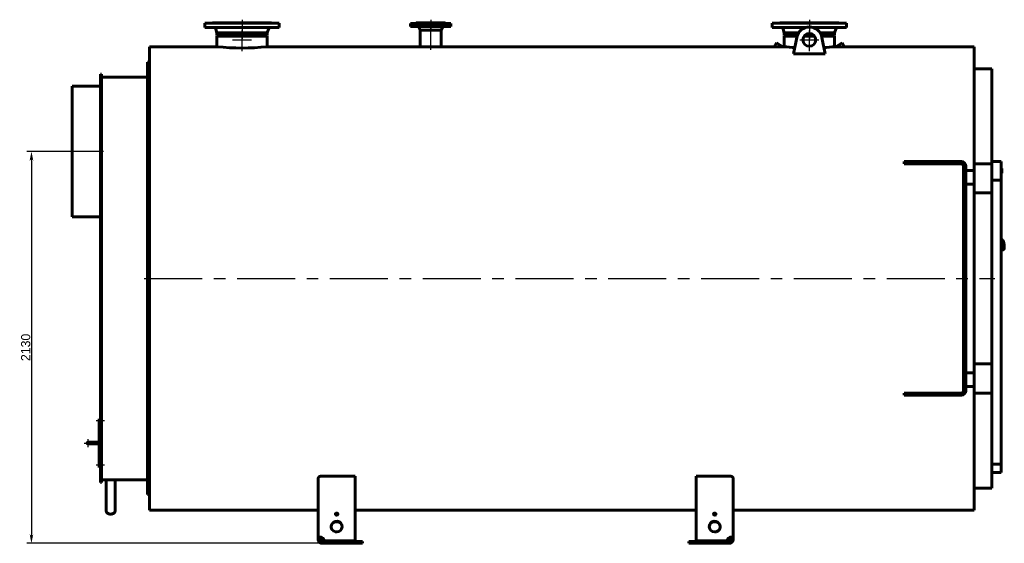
# Model space of a CAD drawing. Header units: millimetres. Extents: x 0 to 5540, y -201 to 841.
# Tile 3 of 6: x 1451 to 1987, y -142 to 143. Entities that reach past the tile are written whole.
import ezdxf

# ---------------------------------------------------------------- set-up
doc = ezdxf.new("R2010")
doc.units = ezdxf.units.MM
for name, pattern in [('CENTER_per1_scale0.029528', [1.5, 0.9375, -0.1875, 0.1875, -0.1875]), ('CENTER_per1_scale0.196850', [10, 6.25, -1.25, 1.25, -1.25]), ('CENTER_per1_scale0.228346', [11.6, 7.25, -1.45, 1.45, -1.45]), ('CENTER_per1_scale0.354331', [18, 11.25, -2.25, 2.25, -2.25]), ('CENTER_per1_scale0.452756', [23, 14.375, -2.875, 2.875, -2.875]), ('CENTER_per1_scale0.705818', [35.855556, 22.409723, -4.481945, 4.481945, -4.481945]), ('CENTER_per1_scale0.935039', [47.5, 29.6875, -5.9375, 5.9375, -5.9375]), ('CENTER_per2_scale0.634012', [32.207786, 20.129866, -4.025973, 4.025973, -4.025973]), ('CENTER_per2_scale0.688976', [35, 21.875, -4.375, 4.375, -4.375]), ('CENTER_per3_scale0.698024', [35.459637, 22.162273, -4.432455, 4.432455, -4.432455]), ('CENTER_per4_scale0.762795', [38.75, 24.21875, -4.84375, 4.84375, -4.84375]), ('CENTER_per5b_scale0.993986', [50.494505, 31.559066, -6.311813, 6.311813, -6.311813])]:
    doc.linetypes.add(name, pattern=pattern)
doc.styles.add('TextStyle_1', font='T-FLEX Type A.TTF', dxfattribs={"height": 5})
doc.dimstyles.new('DIM_ST_1', dxfattribs={"dimtxt": 5, "dimasz": 5, "dimexe": 2.5, "dimexo": 0, "dimtad": 1, "dimlfac": 10, "dimrnd": 0.01, "dimdsep": 46, "dimtxsty": 'TextStyle_1', "dimblk": 'Arrow_3_C7_Status', "dimcen": 0.09, "dimclrd": 7, "dimclre": 7, "dimclrt": 7, "dimazin": 0, "dimtfac": 1, "dimtdec": 0, "dimtmove": 0, "dimatfit": 0, "dimldrblk": 'NONE', "dimfxl": 1, "dimtvp": 1, "dimtolj": 1, "dimarcsym": 0})

# ---------------------------------------------------------------- blocks, each defined once
blk = doc.blocks.new('Arrow_3_C7_Status')
at = {"color": 7, "linetype": 'Continuous', "lineweight": 0}
blk.add_line((-1, 0), (-0.8, 0), dxfattribs=at)
at = {"color": 7}
blk.add_solid([(-1, -0.2), (0, 0), (-0.8, 0), (-1, 0.2)], dxfattribs=at)
blk = doc.blocks.new('*D7')
at = {"color": 7, "lineweight": -2}
for p, q in [((-253.64, 71.5), (-278.21, 71.5)), ((-275.71, 66.5), (-275.71, -136.5)), ((-116.34, -141.5), (-278.21, -141.5))]:
    blk.add_line(p, q, dxfattribs=at)
at = {"layer": 'Defpoints', "color": 0}
for p in [(-253.64, 71.5), (-275.71, -141.5), (-116.34, -141.5)]:
    blk.add_point(p, dxfattribs=at)
at = {"color": 7, "lineweight": -2, "xscale": 5, "yscale": 5, "zscale": 5}
for p, rotation in [((-275.71, 71.5), 89.99999999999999), ((-275.71, -141.5), 270)]:
    blk.add_blockref('Arrow_3_C7_Status', p, dxfattribs=dict(at, rotation=rotation))
at = {"color": 7, "insert": (-278.83, -35), "char_height": 5, "attachment_point": 5, "rotation": 90, "style": 'TextStyle_1'}
blk.add_mtext('\\A1;2130{\\H0.5x;\\S^ ;}', dxfattribs=at)
blk = doc.blocks.new('_None')
blk = doc.blocks.new('Проекция_1')
at = {"color": 7, "linetype": 'Continuous', "lineweight": 60}
for p, q in [((-181.387, 141.2), (-140.887, 141.2)), ((-181.387, 141.2), (-181.387, 138.9)), ((-177.137, 141.5), (-145.137, 141.5)), ((-177.137, 141.5), (-177.137, 141.35)), ((-145.137, 141.35), (-145.137, 141.5)), ((-140.887, 138.9), (-140.887, 141.2)), ((-68.5996, 141.1), (-69.437, 141.1)), ((-69.437, 141.1), (-69.437, 139.4)), ((-68.5996, 139.4), (-69.437, 139.4)), ((-47.437, 141.1), (-68.5996, 141.1)), ((-47.437, 139.4), (-68.5996, 139.4)), ((-66.487, 141.2), (-65.8742, 141.2)), ((-66.487, 141.2), (-66.487, 141.1)), ((-66.337, 141.5), (-65.7356, 141.5)), ((-66.337, 141.5), (-66.337, 141.35)), ((-65.8742, 141.2), (-50.387, 141.2)), ((-65.7356, 141.5), (-50.537, 141.5)), ((-50.537, 141.35), (-50.537, 141.5)), ((-50.387, 141.1), (-50.387, 141.2)), ((-47.437, 139.4), (-47.437, 141.1)), ((127.313, 141.2), (167.813, 141.2)), ((127.313, 141.2), (127.313, 138.9)), ((131.563, 141.5), (163.563, 141.5)), ((131.563, 141.5), (131.563, 141.35)), ((163.563, 141.35), (163.563, 141.5)), ((167.813, 138.9), (167.813, 141.2)), ((-181.387, 138.9), (-140.887, 138.9)), ((-175.4606, 138.0856), (-174.787, 136.1)), ((-174.787, 136.1), (-174.787, 134.5)), ((-174.787, 136.1), (-147.487, 136.1)), ((-174.787, 134.5), (-147.487, 134.5)), ((-147.487, 134.2), (-174.787, 134.2)), ((-174.787, 134.2), (-174.787, 128.5)), ((-147.487, 136.1), (-146.8133, 138.0856)), ((-147.487, 134.5), (-147.487, 136.1)), ((-147.487, 128.5), (-147.487, 134.2)), ((-64.7816, 139.0082), (-64.152, 137.5)), ((-64.152, 137.5), (-64.152, 136.3)), ((-64.152, 137.5), (-63.7169, 137.5)), ((-64.152, 136.3), (-64.152, 128.5)), ((-63.7169, 137.5), (-52.722, 137.5)), ((-52.722, 137.5), (-52.0923, 139.0082)), ((-52.722, 136.3), (-52.722, 137.5)), ((-52.722, 128.5), (-52.722, 136.3)), ((127.313, 138.9), (145.546, 138.9)), ((133.2394, 138.0856), (133.913, 136.1)), ((133.913, 136.1), (133.913, 134.5)), ((133.913, 136.1), (141.7522, 136.1)), ((133.913, 134.5), (140.9528, 134.5)), ((140.8558, 134.2), (133.913, 134.2)), ((133.913, 134.2), (133.913, 128.5)), ((147.563, 134.2), (144.6929, 134.2)), ((144.9276, 134.5), (150.1985, 134.5)), ((147.563, 134.2), (150.4332, 134.2)), ((149.5801, 138.9), (167.813, 138.9)), ((153.3739, 136.1), (161.213, 136.1)), ((154.1733, 134.5), (161.213, 134.5)), ((154.2703, 134.2), (161.213, 134.2)), ((161.213, 136.1), (161.8867, 138.0856)), ((161.213, 134.5), (161.213, 136.1)), ((161.213, 128.5), (161.213, 134.2)), ((128.9516, 129.3645), (128.4506, 128.4968)), ((129.6241, 130.5293), (128.9516, 129.3645)), ((133.1386, 128.5002), (129.6241, 130.5293)), ((138.937, 124.6776), (140.6965, 133.5575)), ((154.4295, 133.5575), (156.1891, 124.6776)), ((165.502, 130.5293), (161.9875, 128.5002)), ((165.502, 130.5293), (166.6755, 128.4968)), ((-211.537, 128.5), (-211.537, -123.5)), ((-174.7868, 128.5), (-211.537, 128.5)), ((-64.1514, 128.5), (-147.487, 128.5)), ((128.4524, 128.5), (-52.722, 128.5)), ((133.9135, 128.5), (133.1385, 128.5)), ((156.1891, 124.6776), (138.937, 124.6776)), ((161.9876, 128.5), (161.2128, 128.5)), ((237.163, 128.5), (166.6736, 128.5)), ((237.163, 128.5), (237.163, 61.25)), ((-212.637, 2.5), (-212.637, 120)), ((-211.537, 120), (-212.637, 120)), ((-238.137, 100.6433), (-238.137, 113.5)), ((-237.637, 113.5), (-238.137, 113.5)), ((-237.637, 100.6433), (-237.637, 113.5)), ((246.863, 116.5), (237.163, 116.5)), ((246.863, 116.5), (246.863, 2.5)), ((-212.637, 112), (-237.637, 112)), ((-253.637, 107), (-238.137, 107)), ((-253.637, 107), (-253.637, 36)), ((-238.137, 100.6433), (-238.137, 100.0642)), ((-238.137, 95.0642), (-238.137, 100.0642)), ((-238.137, 100.0642), (-237.637, 100.0642)), ((-237.637, 100.6433), (-237.637, 100.0642)), ((-237.637, 95.0642), (-237.637, 100.0642)), ((-238.137, 91.1501), (-238.137, 95.0642)), ((-238.137, 87.329), (-238.137, 91.1501)), ((-237.637, 91.1501), (-237.637, 95.0642)), ((-237.637, 91.1501), (-237.637, 87.329)), ((-238.137, 87.329), (-238.137, -108.5)), ((-237.637, 87.329), (-237.637, -108.5)), ((199.063, 66), (200.313, 66)), ((199.063, 64.8), (199.063, 66)), ((200.313, 64.8), (199.063, 64.8)), ((224.6829, 66), (200.313, 66)), ((224.6829, 64.8), (200.313, 64.8)), ((224.6829, 66), (225.9329, 66)), ((225.9329, 64.8), (224.6829, 64.8)), ((230.263, 66), (225.9329, 66)), ((230.263, 64.8), (225.9329, 64.8)), ((237.163, 64.8223), (246.663, 64.8223)), ((237.163, 64.8), (246.663, 64.8)), ((246.663, 64.8223), (246.663, 64.8)), ((251.863, 66), (246.863, 66)), ((246.863, 66), (246.863, 56)), ((251.863, 56), (251.863, 66)), ((231.463, 63.6), (231.463, -58.6)), ((232.663, 63.6), (232.663, -58.6)), ((232.663, 61.25), (237.163, 61.25)), ((237.163, 53.75), (237.163, 61.25)), ((252.283, 62.2715), (251.863, 62.2715)), ((252.283, 59.7712), (251.863, 59.7712)), ((251.863, 59.7653), (252.283, 59.7653)), ((252.283, 59.7712), (252.283, 62.2715)), ((252.283, 62.2669), (252.283, 62.2669)), ((252.283, 59.7679), (252.283, 59.7695)), ((252.283, 59.7657), (252.283, 59.7679)), ((237.163, 53.75), (232.663, 53.75)), ((237.163, 53.75), (237.163, -48.75)), ((246.863, 56), (251.863, 56)), ((251.863, -98.4307), (251.863, 56)), ((237.163, 49.0106), (246.663, 49.0106)), ((246.663, 49), (237.163, 49)), ((246.663, 49.0106), (246.663, 49)), ((-253.637, 36), (-238.137, 36)), ((252.3377, 23.5348), (251.863, 23.4712)), ((253.2117, 20.9742), (251.863, 20.7935)), ((251.863, 20.4474), (253.2558, 20.634)), ((251.863, 17.9221), (253.0681, 18.0835)), ((253.2355, 20.9752), (253.2166, 20.9746)), ((253.2261, 20.975), (253.2383, 20.9753)), ((253.2693, 20.6377), (253.2905, 20.6463)), ((253.3001, 20.9325), (253.3154, 20.817)), ((253.3154, 20.817), (253.3296, 20.7014)), ((253.3324, 20.9364), (253.3476, 20.8219)), ((253.3476, 20.8219), (253.3617, 20.7074)), ((-212.637, -115), (-212.637, 2.5)), ((246.863, 2.5), (246.863, -111.5)), ((246.663, -44), (237.163, -44)), ((237.163, -44.0106), (246.663, -44.0106)), ((246.663, -44.0106), (246.663, -44)), ((232.663, -48.75), (237.163, -48.75)), ((237.163, -56.25), (237.163, -48.75)), ((237.163, -56.25), (232.663, -56.25)), ((237.163, -56.25), (237.163, -123.5)), ((199.063, -59.8), (200.313, -59.8)), ((199.063, -61), (199.063, -59.8)), ((200.313, -61), (199.063, -61)), ((200.313, -59.8), (224.6829, -59.8)), ((200.313, -61), (224.6829, -61)), ((224.6829, -59.8), (225.9329, -59.8)), ((225.9329, -61), (224.6829, -61)), ((230.263, -59.8), (225.9329, -59.8)), ((230.263, -61), (225.9329, -61)), ((237.163, -59.8), (246.663, -59.8)), ((237.163, -59.8223), (246.663, -59.8223)), ((246.663, -59.8223), (246.663, -59.8)), ((-238.837, -74.75), (-238.837, -73.75)), ((-238.837, -73.75), (-238.337, -73.75)), ((-238.837, -74.75), (-238.837, -99.25)), ((-238.337, -73.75), (-238.337, -74.75)), ((-238.137, -74.5), (-238.337, -74.5)), ((-238.337, -99.25), (-238.337, -74.75)), ((-238.337, -75.5), (-238.137, -75.5)), ((-243.587, -86.5), (-244.837, -86.5)), ((-244.837, -87.5), (-243.587, -87.5)), ((-238.837, -86.5), (-243.587, -86.5)), ((-238.837, -86.5), (-243.587, -86.5)), ((-243.587, -87.5), (-238.837, -87.5)), ((-238.837, -100.25), (-238.837, -99.25)), ((-238.337, -100.25), (-238.837, -100.25)), ((-238.137, -98.5), (-238.337, -98.5)), ((-238.337, -99.25), (-238.337, -100.25)), ((-238.337, -99.5), (-238.137, -99.5)), ((246.863, -103.0794), (246.863, -98.4307)), ((246.863, -98.4307), (251.863, -98.4307)), ((251.863, -98.4307), (251.863, -103.0794)), ((-237.637, -107), (-235.037, -107)), ((-235.037, -107), (-232.637, -107)), ((-235.037, -107), (-235.037, -123.9352)), ((-232.637, -107), (-230.237, -107)), ((-230.237, -107), (-230.237, -123.9352)), ((-230.237, -107), (-212.637, -107)), ((-119.637, -138.8531), (-119.637, -106.0167)), ((-117.637, -104.9445), (-99.637, -104.9445)), ((-99.637, -104.9445), (-99.637, -140.1446)), ((86.063, -140.1446), (86.063, -104.9445)), ((86.063, -104.9445), (104.063, -104.9445)), ((106.063, -106.0167), (106.063, -138.8531)), ((251.863, -103.0794), (246.863, -103.0794)), ((-238.137, -108.5), (-237.637, -108.5)), ((237.163, -111.5), (246.863, -111.5)), ((-212.637, -115), (-211.537, -115)), ((-232.6374, -125.6323), (-232.6374, -125.6323)), ((-232.6365, -125.6323), (-232.6365, -125.6323)), ((-211.537, -123.5), (-119.637, -123.5)), ((-99.637, -123.5), (86.063, -123.5)), ((106.063, -123.5), (237.163, -123.5)), ((-119.637, -138.8531), (-119.637, -139.5)), ((-119.637, -138.8531), (-118.637, -138.8531)), ((-118.637, -138.8531), (-118.637, -139.5)), ((-117.637, -138.5943), (-117.637, -138.3355)), ((104.063, -138.5943), (104.063, -138.3355)), ((105.063, -139.5), (105.063, -138.8531)), ((106.063, -138.8531), (105.063, -138.8531)), ((106.063, -139.5), (106.063, -138.8531)), ((-119.637, -139.5), (-118.637, -139.5)), ((-117.637, -140.5), (-116.3372, -140.5)), ((-117.637, -140.5), (-117.637, -141.5)), ((-117.637, -141.5), (-116.3372, -141.5)), ((-116.3372, -140.4034), (-116.3372, -140.1446)), ((-99.637, -140.1446), (-116.3372, -140.1446)), ((-99.637, -140.4034), (-116.3372, -140.4034)), ((-95.637, -140.5), (-116.3372, -140.5)), ((-116.3372, -140.5), (-116.3372, -141.5)), ((-116.3372, -141.5), (-95.637, -141.5)), ((-99.637, -140.1446), (-99.637, -140.4034)), ((-95.637, -141.5), (-95.637, -140.5)), ((82.063, -140.5), (82.063, -141.5)), ((102.7633, -140.5), (82.063, -140.5)), ((82.063, -141.5), (102.7633, -141.5)), ((86.063, -140.1446), (86.063, -140.4034)), ((102.7633, -140.1446), (86.063, -140.1446)), ((102.7633, -140.4034), (86.063, -140.4034)), ((102.7633, -140.4034), (102.7633, -140.1446)), ((102.7633, -140.5), (104.063, -140.5)), ((102.7633, -141.5), (102.7633, -140.5)), ((102.7633, -141.5), (104.063, -141.5)), ((104.063, -140.5), (104.063, -141.5)), ((106.063, -139.5), (105.063, -139.5))]:
    blk.add_line(p, q, dxfattribs=at)
at = {"color": 7, "linetype": 'CENTER_per1_scale0.029528', "lineweight": 25}
for p, q in [((-161.137, 143.1667), (-161.137, 139.6833)), ((-58.437, 143.1667), (-58.437, 139.6833)), ((147.563, 143.1667), (147.563, 139.6833))]:
    blk.add_line(p, q, dxfattribs=at)
at = {"color": 7, "linetype": 'CENTER_per1_scale0.452756', "lineweight": 25}
for p, q in [((-161.137, 142.8667), (-161.137, 137.2333)), ((147.563, 142.8667), (147.563, 137.2333))]:
    blk.add_line(p, q, dxfattribs=at)
at = {"color": 7, "linetype": 'CENTER_per1_scale0.705818', "lineweight": 25}
for p, q in [((-161.137, 139.7522), (-161.137, 132.8333)), ((147.563, 139.7522), (147.563, 132.8333))]:
    blk.add_line(p, q, dxfattribs=at)
at = {"color": 7, "linetype": 'CENTER_per1_scale0.354331', "lineweight": 25}
blk.add_line((-58.437, 142.8667), (-58.437, 137.7333), dxfattribs=at)
at = {"color": 7, "linetype": 'CENTER_per3_scale0.698024', "lineweight": 25}
blk.add_line((-58.437, 126.7037), (-58.437, 140.6749), dxfattribs=at)
at = {"color": 7, "linetype": 'CENTER_per2_scale0.688976', "lineweight": 25}
for p, q in [((-161.137, 127.0302), (-161.137, 137.3636)), ((147.563, 127.0302), (147.563, 137.3636)), ((-166.3036, 132.1969), (-155.9703, 132.1969)), ((142.3964, 132.1969), (152.7297, 132.1969))]:
    blk.add_line(p, q, dxfattribs=at)
at = {"color": 7, "linetype": 'CENTER_per2_scale0.634012', "lineweight": 25}
for p, q in [((-161.137, 126.0918), (-161.137, 135.8667)), ((147.563, 126.0918), (147.563, 135.8667))]:
    blk.add_line(p, q, dxfattribs=at)
at = {"color": 7, "linetype": 'CENTER_per4_scale0.762795', "lineweight": 25}
blk.add_line((-236.4703, 71.5), (-255.3036, 71.5), dxfattribs=at)
at = {"color": 7, "linetype": 'CENTER_per5b_scale0.993986', "lineweight": 25}
blk.add_line((-214.3036, 2.5), (248.5297, 2.5), dxfattribs=at)
at = {"color": 7, "linetype": 'CENTER_per1_scale0.228346', "lineweight": 25}
for p, q in [((-236.0103, -75), (-240.5036, -75)), ((-236.0103, -99), (-240.5036, -99))]:
    blk.add_line(p, q, dxfattribs=at)
at = {"color": 7, "linetype": 'CENTER_per1_scale0.196850', "lineweight": 25}
for p, q in [((-244.837, -89.1667), (-244.837, -84.8333)), ((-247.0036, -87), (-242.6703, -87))]:
    blk.add_line(p, q, dxfattribs=at)
at = {"color": 7, "linetype": 'CENTER_per1_scale0.935039', "lineweight": 25}
blk.add_line((-245.2536, -87), (-237.1703, -87), dxfattribs=at)
at = {"color": 7, "lineweight": 60, "flags": 128}
for points in [[(253.068, 18.0836), (253.0697, 18.0838), (253.0969, 18.0884), (253.1237, 18.0948), (253.1499, 18.1029), (253.1754, 18.1126), (253.2002, 18.1238), (253.2242, 18.1365), (253.2475, 18.1507), (253.2699, 18.1662), (253.2917, 18.1832), (253.3127, 18.2016), (253.333, 18.2214), (253.3527, 18.2428), (253.3718, 18.2658), (253.3904, 18.2906), (253.4086, 18.3175), (253.4263, 18.3465), (253.4436, 18.378), (253.4605, 18.412), (253.4767, 18.4484), (253.4922, 18.4871), (253.5068, 18.5276), (253.5204, 18.5696), (253.533, 18.6127), (253.5446, 18.6567), (253.5552, 18.7015), (253.5651, 18.7473), (253.5741, 18.7939), (253.5825, 18.8414), (253.5901, 18.8898), (253.5971, 18.9391), (253.6035, 18.9894), (253.6092, 19.0406), (253.6144, 19.0927), (253.619, 19.1457), (253.6231, 19.1997), (253.6266, 19.2546), (253.6297, 19.3103), (253.6321, 19.367), (253.6341, 19.4245), (253.6356, 19.4828), (253.6365, 19.542), (253.637, 19.6019), (253.6369, 19.6625), (253.6364, 19.7239), (253.6353, 19.7859), (253.6338, 19.8486), (253.6318, 19.9119), (253.6293, 19.9758), (253.6264, 20.0402), (253.6229, 20.1052), (253.619, 20.1705), (253.6147, 20.2363), (253.6098, 20.3025), (253.6045, 20.3691), (253.5988, 20.4359), (253.5926, 20.5029), (253.586, 20.5702), (253.5789, 20.6377), (253.5714, 20.7053), (253.5635, 20.7729), (253.5551, 20.8407), (253.5463, 20.9084), (253.5371, 20.976), (253.5275, 21.0436), (253.5175, 21.111), (253.5072, 21.1782), (253.4964, 21.2453), (253.4852, 21.312), (253.4737, 21.3785), (253.4618, 21.4446), (253.4495, 21.5103), (253.4369, 21.5755), (253.424, 21.6403), (253.4107, 21.7046), (253.397, 21.7683), (253.3831, 21.8314), (253.3688, 21.8939), (253.3542, 21.9557), (253.3393, 22.0168), (253.3242, 22.0771), (253.3087, 22.1367), (253.2929, 22.1954), (253.2769, 22.2533), (253.2606, 22.3103), (253.244, 22.3664), (253.2271, 22.4216), (253.21, 22.4758), (253.1926, 22.529), (253.175, 22.5812), (253.1571, 22.6324), (253.1389, 22.6825), (253.1204, 22.7315), (253.1017, 22.7795), (253.0826, 22.8264), (253.0633, 22.8722), (253.0436, 22.9168), (253.0236, 22.9604), (253.0031, 23.0029), (252.9822, 23.0444), (252.9608, 23.0847), (252.9388, 23.124), (252.9162, 23.1622), (252.8928, 23.1994), (252.8685, 23.2355), (252.8433, 23.2704), (252.8171, 23.304), (252.7901, 23.3359), (252.7624, 23.3656), (252.7375, 23.3899), (252.7128, 23.412), (252.6882, 23.4318), (252.6637, 23.4497), (252.6392, 23.4657), (252.6147, 23.48), (252.59, 23.4927), (252.5624, 23.505), (252.5346, 23.5153), (252.5067, 23.5237), (252.4787, 23.5302), (252.4506, 23.5348), (252.4225, 23.5376), (252.3964, 23.5386), (252.3875, 23.5385)], [(253.2968, 20.6881), (253.2956, 20.6695), (253.2923, 20.6602), (253.287, 20.6516), (253.2801, 20.6445), (253.272, 20.6391), (253.2657, 20.6372)], [(253.2789, 20.9636), (253.2867, 20.9574), (253.2931, 20.95), (253.2977, 20.9416), (253.3003, 20.9325)], [(-117.637, -104.9445), (-117.7457, -104.9462), (-117.8544, -104.9511), (-117.9626, -104.9592), (-118.0698, -104.9704), (-118.1754, -104.9847), (-118.279, -105.0021), (-118.3804, -105.0225), (-118.4797, -105.0459), (-118.5766, -105.0721), (-118.6706, -105.101), (-118.7614, -105.1325), (-118.8484, -105.1664), (-118.9331, -105.2033), (-119.0141, -105.2427), (-119.091, -105.2844), (-119.1634, -105.328), (-119.2312, -105.3735), (-119.294, -105.4206), (-119.3539, -105.4712), (-119.4085, -105.5235), (-119.4576, -105.5773), (-119.501, -105.6323), (-119.5385, -105.6883), (-119.57, -105.7449), (-119.594, -105.7985), (-119.6127, -105.8527), (-119.6262, -105.9073), (-119.6342, -105.962), (-119.637, -106.0167)], [(106.063, -106.0167), (106.0596, -105.9556), (106.0495, -105.8945), (106.0326, -105.8335), (106.0092, -105.773), (105.9793, -105.7132), (105.9429, -105.6546), (105.9, -105.5969), (105.8507, -105.5403), (105.7951, -105.4851), (105.7335, -105.4315), (105.6662, -105.3799), (105.5935, -105.3304), (105.5165, -105.284), (105.4342, -105.2397), (105.347, -105.1979), (105.2553, -105.1587), (105.1595, -105.1224), (105.06, -105.0892), (104.9608, -105.0603), (104.8582, -105.0343), (104.7527, -105.0114), (104.6448, -104.9917), (104.5352, -104.9753), (104.4242, -104.9624), (104.3047, -104.9525), (104.184, -104.9465), (104.063, -104.9445)], [(-117.637, -138.3355), (-117.7371, -138.2989), (-117.8382, -138.2663), (-117.9395, -138.2378), (-118.0439, -138.2126), (-118.1479, -138.1917), (-118.2511, -138.175), (-118.3498, -138.1629), (-118.447, -138.1547), (-118.5423, -138.1503), (-118.6384, -138.1499), (-118.7318, -138.1536), (-118.822, -138.1612), (-118.9029, -138.1718), (-118.9806, -138.1858), (-119.0547, -138.2031), (-119.1271, -138.2243), (-119.1954, -138.2489), (-119.2593, -138.2768), (-119.3161, -138.3065), (-119.3687, -138.3392), (-119.4166, -138.3746), (-119.4612, -138.414), (-119.5008, -138.4562), (-119.5353, -138.5012), (-119.5663, -138.5518), (-119.5916, -138.6053), (-119.6112, -138.6616), (-119.6256, -138.7226), (-119.6341, -138.7865), (-119.637, -138.8531)], [(-117.637, -138.5943), (-117.7002, -138.5484), (-117.7657, -138.5067), (-117.833, -138.4698), (-117.9013, -138.4381), (-117.9569, -138.4167), (-118.0129, -138.3991), (-118.0687, -138.3854), (-118.1236, -138.3758), (-118.1772, -138.3705), (-118.2338, -138.3699), (-118.2882, -138.3744), (-118.3398, -138.3842), (-118.3877, -138.399), (-118.4277, -138.4168), (-118.4644, -138.4386), (-118.4977, -138.4641), (-118.5272, -138.4932), (-118.5534, -138.5262), (-118.5759, -138.5626), (-118.5946, -138.602), (-118.6096, -138.644), (-118.622, -138.6925), (-118.6305, -138.7439), (-118.6354, -138.7975), (-118.637, -138.8531)], [(106.063, -138.8531), (106.0605, -138.79), (106.0529, -138.7293), (106.04, -138.6712), (106.0212, -138.6141), (105.9967, -138.5599), (105.9664, -138.5087), (105.9317, -138.4621), (105.8917, -138.4183), (105.8464, -138.3776), (105.7943, -138.3388), (105.7368, -138.3034), (105.6742, -138.2715), (105.6114, -138.2449), (105.5445, -138.2215), (105.4738, -138.2013), (105.397, -138.1839), (105.3165, -138.1699), (105.2327, -138.1596), (105.1495, -138.1531), (105.0637, -138.1499), (104.9756, -138.1502), (104.883, -138.154), (104.7885, -138.1616), (104.6927, -138.1728), (104.5901, -138.1888), (104.4866, -138.209), (104.3828, -138.2334), (104.2757, -138.2629), (104.1689, -138.297), (104.063, -138.3355)], [(105.063, -138.8531), (105.0611, -138.791), (105.0549, -138.7314), (105.0442, -138.6749), (105.0293, -138.6246), (105.0096, -138.5775), (104.985, -138.5343), (104.9553, -138.4954), (104.9209, -138.4617), (104.8813, -138.4327), (104.8371, -138.4088), (104.7887, -138.3904), (104.7429, -138.3791), (104.6942, -138.3721), (104.6432, -138.3695), (104.5904, -138.3714), (104.5372, -138.3776), (104.4829, -138.3879), (104.428, -138.4021), (104.373, -138.4202), (104.3137, -138.444), (104.2548, -138.472), (104.1969, -138.5037), (104.1404, -138.5389), (104.1013, -138.5658), (104.063, -138.5943)]]:
    blk.add_lwpolyline(points, dxfattribs=at)
at = {"color": 7, "linetype": 'Continuous', "lineweight": 60}
blk.add_circle((147.563, 132.1969), 3.5, dxfattribs=at)
for centre, radius, start, end in [((-177.287, 141.35), 0.15, 270, 359.999968), ((-144.987, 141.35), 0.15, 180, 270), ((-66.487, 141.35), 0.15, 270, 0), ((-65.5199, 138.7), 0.8, 22.660536, 61.044976), ((-51.354, 138.7), 0.8, 118.955024, 157.339464), ((-50.387, 141.35), 0.15, 179.999992, 270), ((131.413, 141.35), 0.15, 270, 360), ((163.713, 141.35), 0.15, 180, 270), ((-176.597, 137.7), 1.2, 18.74134, 90), ((-161.137, 132.1969), 7, 160.791169, 163.372096), ((-161.137, 132.1969), 3.5, 138.850625, 145.088526), ((-161.137, 132.1969), 3.5, 34.911474, 41.149375), ((-161.137, 132.1969), 7, 16.627904, 19.208831), ((-145.6769, 137.7), 1.2, 90, 161.25866), ((132.103, 137.7), 1.2, 18.74134, 90), ((147.563, 132.1969), 7, 11.207913, 168.792087), ((163.0231, 137.7), 1.2, 90, 161.25866), ((-161.137, 253.7602), 126.0018, 263.780891, 276.219161), ((-58.437, 254.373), 126.0027, 267.400637, 272.599616), ((130.465, 637.7733), 509.2805, 269.773374, 269.999594), ((130.4564, 629.6797), 501.1868, 270.000566, 270.306655), ((147.5408, 253.7598), 125.9989, 263.790911, 266.385589), ((147.586, 253.7599), 125.9989, 273.614095, 276.208793), ((164.6729, 629.6796), 501.1868, 269.693013, 270.228941), ((230.263, 63.6), 2.4, 360, 90), ((230.263, 63.6), 1.2, 0, 90), ((252.3923, 23.1508), 0.3877, 90.702226, 98.083351), ((253.2183, 20.9246), 0.05, 91.952445, 97.63074), ((240.4276, 19.1646), 12.9225, 6.741467, 7.838065), ((253.2492, 20.6835), 0.05, 277.63074, 291.90134), ((240.5743, 19.1843), 12.8111, 6.741467, 7.838065), ((253.1789, 22.0598), 1.1338, 276.144995, 277.779605), ((230.263, -58.6), 2.4, 270, 360), ((230.263, -58.6), 1.2, 270, 0), ((-244.837, -87), 0.5, 90, 180), ((-244.837, -87), 0.5, 180, 270), ((-232.637, -215.9816), 109.0028, 88.869836, 91.13019), ((-117.637, -139.5001), 1.9999, 179.998025, 270.001975), ((-117.6368, -139.4999), 1.0001, 180.006163, 269.993837), ((104.0631, -139.5001), 1.9999, 269.998025, 0.001975), ((104.0629, -139.4999), 1.0001, 270.006163, 359.993837)]:
    blk.add_arc(centre, radius, start, end, dxfattribs=at)
for centre, major_axis, ratio, start_param, end_param in [((-232.637, -123.9352), (2.4, 0), 0.70710678, 3.14159265, 4.71238898), ((-232.637, -123.9352), (2.4, 0), 0.70710678, 4.71238898, 6.28318531), ((-109.637, -125.6557), (-0.65, 0), 0.96592583, 1.57079633, 7.59218225), ((-109.637, -125.9145), (-0.65, 0), 0.96592583, 3.34919545, 6.07558251), ((-109.637, -125.6557), (-0.65, 0), 0.96592583, 1.30899694, 1.57079633), ((96.063, -125.6557), (0.65, 0), 0.96592583, 4.97418837, 10.99557429), ((96.063, -125.9145), (0.65, 0), 0.96592583, 0.2076028, 2.93398986), ((96.063, -125.6557), (0.65, 0), 0.96592583, 4.71238898, 4.97418837), ((-109.637, -132.4172), (-3, 0), 0.96592583, 1.57079633, 7.59218225), ((-109.637, -132.676), (3, 0), 0.96592583, 0.04467306, 3.0969196), ((96.063, -132.4172), (3, 0), 0.96592583, 4.97418837, 10.99557429), ((96.063, -132.676), (3, 0), 0.96592583, 0.04467306, 3.0969196), ((-118.8151, -140.4654), (2.5, 0), 0.96592583, 0.13323417, 1.08010144), ((-118.8151, -140.7242), (2.5, 0), 0.96592583, 0.13323417, 1.08010144), ((-109.637, -132.4172), (-3, 0), 0.96592583, 1.30899694, 1.57079633), ((96.063, -132.4172), (3, 0), 0.96592583, 4.71238898, 4.97418837), ((105.2411, -140.4654), (-2.5, 0), 0.96592583, 5.20308388, 6.14995114), ((105.2411, -140.7242), (-2.5, 0), 0.96592583, 5.20308388, 6.14995114)]:
    blk.add_ellipse(centre, major_axis=major_axis, ratio=ratio, start_param=start_param, end_param=end_param, dxfattribs=at)
dim = blk.add_linear_dim(base=(-275.71, -141.5), p1=(-253.637, 71.5), p2=(-116.3372, -141.5), angle=270, text='<>{\\H0.5x;\\S^ ;}', dimstyle='DIM_ST_1')
dim.commit()
dim.dimension.update_dxf_attribs({"geometry": '*D7', "text_midpoint": (-275.71, -35), "dimtype": 160})

msp = doc.modelspace()

# ---------------------------------------------------------------- block references
msp.add_blockref('Проекция_1', (1733.61, 0))

doc.saveas('drawing.dxf')
